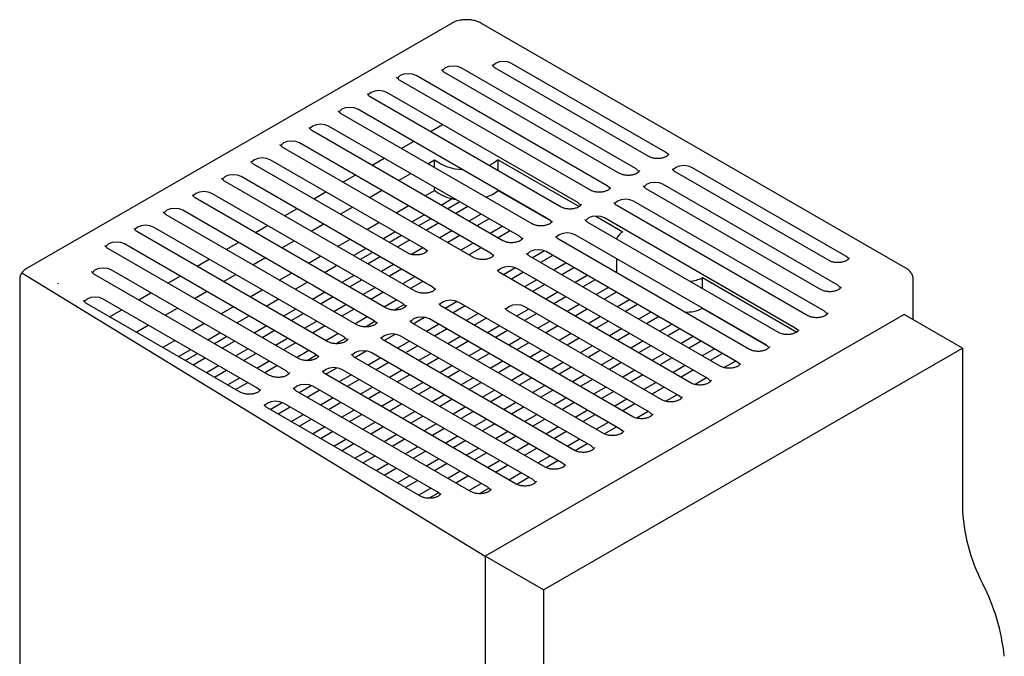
# Model space of a CAD drawing. Header units: millimetres. Extents: x 2345 to 2765, y 1129 to 1426.
# Tile 6 of 8: x 2595 to 2661, y 1254 to 1296. Entities that reach past the tile are written whole.
import ezdxf

# ---------------------------------------------------------------- set-up
doc = ezdxf.new("R2010")
doc.units = ezdxf.units.MM
doc.layers.add('main', color=5, linetype='Continuous', lineweight=40)

msp = doc.modelspace()

# ---------------------------------------------------------------- linework, layer by layer
at = {"layer": 'main', "linetype": 'ByBlock', "lineweight": -2}
for p, q in [((2623.851, 1295.799), (2595.567, 1279.471)), ((2654.153, 1279.471), (2625.869, 1295.799)), ((2638.118, 1287.214), (2627.865, 1293.133)), ((2635.061, 1285.798), (2623.394, 1292.533)), ((2636.173, 1286.092), (2624.506, 1292.827)), ((2637.005, 1286.92), (2626.752, 1292.839)), ((2633.116, 1284.675), (2620.388, 1292.023)), ((2634.229, 1284.969), (2621.501, 1292.317)), ((2632.284, 1283.846), (2619.556, 1291.194)), ((2631.172, 1283.553), (2618.444, 1290.9)), ((2629.227, 1282.43), (2616.499, 1289.778)), ((2630.34, 1282.724), (2617.612, 1290.072)), ((2627.283, 1281.308), (2614.555, 1288.655)), ((2628.395, 1281.601), (2615.667, 1288.949)), ((2622.459, 1288.583), (2623.269, 1289.051)), ((2626.451, 1280.479), (2613.723, 1287.826)), ((2620.514, 1287.46), (2621.325, 1287.928)), ((2625.338, 1280.185), (2612.61, 1287.533)), ((2622.031, 1280.785), (2611.778, 1286.704)), ((2618.57, 1286.337), (2619.38, 1286.805)), ((2622.282, 1286.44), (2622.738, 1286.703)), ((2622.738, 1286.176), (2622.738, 1286.703)), ((2626.981, 1286.703), (2632.38, 1283.586)), ((2626.981, 1285.972), (2626.981, 1286.703)), ((2620.919, 1280.491), (2610.666, 1286.41)), ((2649.026, 1279.981), (2638.773, 1285.9)), ((2650.139, 1280.275), (2639.886, 1286.194)), ((2621.449, 1277.94), (2608.721, 1285.288)), ((2622.562, 1278.234), (2609.834, 1285.581)), ((2616.625, 1285.215), (2617.436, 1285.683)), ((2620.338, 1285.317), (2621.148, 1285.785)), ((2614.681, 1284.092), (2615.491, 1284.56)), ((2618.393, 1284.194), (2619.204, 1284.662)), ((2622.106, 1284.296), (2622.738, 1284.662)), ((2622.738, 1284.662), (2622.738, 1284.867)), ((2626.981, 1284.662), (2626.981, 1284.663)), ((2626.981, 1284.662), (2630.373, 1282.704)), ((2648.496, 1278.042), (2636.829, 1284.777)), ((2649.608, 1278.336), (2637.941, 1285.071)), ((2619.505, 1276.817), (2606.777, 1284.165)), ((2620.617, 1277.111), (2607.889, 1284.459)), ((2623.166, 1283.684), (2623.906, 1284.111)), ((2624.419, 1283.897), (2623.608, 1283.429)), ((2648.725, 1276.601), (2635.997, 1283.948)), ((2618.672, 1275.988), (2605.945, 1283.336)), ((2612.736, 1282.97), (2613.547, 1283.438)), ((2616.448, 1283.072), (2617.259, 1283.54)), ((2620.161, 1283.174), (2620.972, 1283.642)), ((2624.949, 1283.591), (2624.139, 1283.123)), ((2647.612, 1276.307), (2634.884, 1283.655)), ((2617.56, 1275.695), (2604.832, 1283.042)), ((2621.222, 1282.561), (2622.032, 1283.029)), ((2622.474, 1282.774), (2621.664, 1282.306)), ((2625.833, 1283.08), (2625.022, 1282.612)), ((2626.363, 1282.774), (2625.553, 1282.306)), ((2633.478, 1282.952), (2635.29, 1281.907)), ((2646.78, 1275.478), (2634.052, 1282.826)), ((2615.616, 1274.572), (2602.888, 1281.92)), ((2616.728, 1274.866), (2604, 1282.214)), ((2610.792, 1281.847), (2611.602, 1282.315)), ((2614.504, 1281.949), (2615.315, 1282.417)), ((2618.217, 1282.051), (2619.027, 1282.519)), ((2619.277, 1281.439), (2620.088, 1281.907)), ((2623.005, 1282.468), (2622.194, 1282)), ((2623.889, 1281.958), (2623.078, 1281.49)), ((2627.247, 1282.264), (2626.437, 1281.796)), ((2627.778, 1281.958), (2626.967, 1281.49)), ((2645.668, 1275.185), (2632.94, 1282.532)), ((2612.559, 1280.827), (2613.37, 1281.295)), ((2616.272, 1280.929), (2617.083, 1281.397)), ((2620.53, 1281.652), (2619.719, 1281.184)), ((2621.06, 1281.346), (2620.249, 1280.878)), ((2624.419, 1281.652), (2623.608, 1281.184)), ((2643.723, 1274.062), (2630.995, 1281.41)), ((2632.072, 1281.722), (2634.85, 1280.119)), ((2644.835, 1274.356), (2632.108, 1281.703)), ((2613.671, 1273.45), (2600.943, 1280.797)), ((2614.783, 1273.743), (2602.055, 1281.091)), ((2608.847, 1280.725), (2609.658, 1281.193)), ((2617.333, 1280.316), (2618.143, 1280.784)), ((2621.944, 1280.835), (2621.184, 1280.397)), ((2625.303, 1281.141), (2624.492, 1280.673)), ((2625.833, 1280.835), (2625.022, 1280.367)), ((2630.068, 1280.627), (2629.265, 1280.163)), ((2642.891, 1273.233), (2630.163, 1280.581)), ((2606.903, 1279.602), (2607.713, 1280.07)), ((2610.615, 1279.704), (2611.425, 1280.172)), ((2614.327, 1279.806), (2615.138, 1280.274)), ((2618.585, 1280.529), (2617.775, 1280.061)), ((2619.116, 1280.223), (2618.305, 1279.755)), ((2641.778, 1272.939), (2629.051, 1280.287)), ((2630.606, 1280.325), (2629.795, 1279.857)), ((2634.85, 1280.12), (2634.85, 1279.253)), ((2612.839, 1272.621), (2601.172, 1279.356)), ((2615.388, 1279.194), (2616.199, 1279.662)), ((2619.999, 1279.713), (2619.189, 1279.245)), ((2620.53, 1279.407), (2619.719, 1278.939)), ((2628.124, 1279.504), (2627.321, 1279.041)), ((2640.946, 1272.111), (2628.218, 1279.458)), ((2631.49, 1279.815), (2630.679, 1279.347)), ((2632.02, 1279.509), (2631.21, 1279.041)), ((2634.855, 1279.181), (2634.85, 1279.253)), ((2595.075, 1278.744), (2595.075, 1242)), ((2611.726, 1272.327), (2600.059, 1279.062)), ((2604.958, 1278.48), (2605.769, 1278.948)), ((2608.67, 1278.582), (2609.481, 1279.05)), ((2612.383, 1278.683), (2613.194, 1279.151)), ((2616.537, 1278.53), (2617.348, 1278.998)), ((2617.067, 1278.224), (2617.878, 1278.692)), ((2621.414, 1278.896), (2620.603, 1278.428)), ((2639.834, 1271.817), (2627.106, 1279.165)), ((2628.661, 1279.202), (2627.851, 1278.735)), ((2629.545, 1278.692), (2628.735, 1278.224)), ((2632.904, 1278.998), (2632.094, 1278.53)), ((2633.434, 1278.692), (2632.624, 1278.224)), ((2640.593, 1278.845), (2646.876, 1275.218)), ((2640.593, 1278.114), (2640.593, 1278.845)), ((2654.644, 1276.041), (2654.644, 1278.744)), ((2597.62, 1278.479), (2597.629, 1278.432)), ((2610.438, 1277.561), (2611.249, 1278.029)), ((2613.444, 1278.071), (2614.254, 1278.539)), ((2617.951, 1277.714), (2618.762, 1278.182)), ((2621.944, 1278.59), (2621.133, 1278.122)), ((2630.076, 1278.386), (2629.265, 1277.918)), ((2634.318, 1278.182), (2633.508, 1277.714)), ((2610.894, 1271.498), (2600.641, 1277.417)), ((2603.013, 1277.357), (2603.824, 1277.825)), ((2606.726, 1277.459), (2607.536, 1277.927)), ((2611.499, 1276.949), (2612.31, 1277.417)), ((2614.593, 1277.408), (2615.403, 1277.876)), ((2615.123, 1277.102), (2615.934, 1277.57)), ((2618.482, 1277.408), (2619.292, 1277.876)), ((2619.366, 1276.898), (2620.176, 1277.366)), ((2630.96, 1277.876), (2630.149, 1277.408)), ((2631.49, 1277.57), (2630.679, 1277.102)), ((2634.849, 1277.876), (2634.038, 1277.408)), ((2635.733, 1277.366), (2634.922, 1276.898)), ((2609.782, 1271.205), (2599.529, 1277.124)), ((2601.069, 1276.234), (2601.88, 1276.702)), ((2604.781, 1276.336), (2605.592, 1276.804)), ((2608.494, 1276.438), (2609.304, 1276.906)), ((2612.648, 1276.285), (2613.459, 1276.753)), ((2616.007, 1276.591), (2616.817, 1277.059)), ((2616.537, 1276.285), (2617.348, 1276.753)), ((2620.062, 1276.687), (2620.699, 1277.055)), ((2635.945, 1269.572), (2623.217, 1276.919)), ((2624.235, 1277.259), (2623.431, 1276.796)), ((2624.772, 1276.957), (2623.962, 1276.489)), ((2637.057, 1269.865), (2624.329, 1277.213)), ((2629.015, 1276.753), (2628.204, 1276.285)), ((2639.002, 1270.988), (2628.749, 1276.907)), ((2632.374, 1277.059), (2631.563, 1276.591)), ((2632.904, 1276.753), (2632.094, 1276.285)), ((2636.263, 1277.059), (2635.452, 1276.591)), ((2640.593, 1276.804), (2640.593, 1276.805)), ((2640.593, 1276.804), (2644.868, 1274.335)), ((2609.554, 1275.826), (2610.365, 1276.294)), ((2613.178, 1275.979), (2613.989, 1276.447)), ((2617.421, 1275.775), (2618.232, 1276.243)), ((2621.31, 1275.775), (2622.05, 1276.202)), ((2635.113, 1268.743), (2622.385, 1276.091)), ((2625.656, 1276.447), (2624.846, 1275.979)), ((2626.187, 1276.141), (2625.376, 1275.673)), ((2654.028, 1276.396), (2626.097, 1260.272)), ((2637.889, 1270.694), (2627.636, 1276.613)), ((2629.545, 1276.447), (2628.735, 1275.979)), ((2633.788, 1276.243), (2632.977, 1275.775)), ((2637.147, 1276.549), (2636.336, 1276.081)), ((2637.677, 1276.243), (2636.866, 1275.775)), ((2657.917, 1274.151), (2654.028, 1276.396)), ((2602.837, 1275.214), (2603.647, 1275.682)), ((2606.549, 1275.316), (2607.36, 1275.784)), ((2610.704, 1275.163), (2611.514, 1275.631)), ((2611.234, 1274.857), (2612.044, 1275.325)), ((2614.062, 1275.469), (2614.873, 1275.937)), ((2614.593, 1275.163), (2615.403, 1275.631)), ((2618.117, 1275.565), (2618.754, 1275.932)), ((2634, 1268.449), (2621.272, 1275.797)), ((2622.194, 1275.265), (2623.005, 1275.733)), ((2622.724, 1274.959), (2623.535, 1275.427)), ((2627.07, 1275.631), (2626.26, 1275.163)), ((2627.601, 1275.325), (2626.79, 1274.857)), ((2630.429, 1275.937), (2629.619, 1275.469)), ((2630.96, 1275.631), (2630.149, 1275.163)), ((2634.318, 1275.937), (2633.508, 1275.469)), ((2635.202, 1275.427), (2634.392, 1274.959)), ((2638.561, 1275.733), (2637.75, 1275.265)), ((2639.091, 1275.427), (2638.281, 1274.959)), ((2604.605, 1274.193), (2605.415, 1274.661)), ((2607.61, 1274.704), (2608.421, 1275.171)), ((2608.052, 1274.448), (2608.862, 1274.916)), ((2612.118, 1274.346), (2612.928, 1274.814)), ((2615.476, 1274.652), (2616.287, 1275.12)), ((2616.173, 1274.442), (2616.81, 1274.81)), ((2632.056, 1267.327), (2619.328, 1274.674)), ((2619.366, 1274.652), (2620.106, 1275.08)), ((2633.168, 1267.62), (2620.44, 1274.968)), ((2623.608, 1274.448), (2624.419, 1274.916)), ((2628.485, 1274.814), (2627.674, 1274.346)), ((2631.843, 1275.12), (2631.033, 1274.652)), ((2632.374, 1274.814), (2631.563, 1274.346)), ((2635.733, 1275.12), (2634.922, 1274.652)), ((2639.975, 1274.916), (2639.165, 1274.448)), ((2605.665, 1273.581), (2606.476, 1274.049)), ((2608.582, 1274.142), (2609.393, 1274.61)), ((2609.466, 1273.632), (2610.277, 1274.1)), ((2612.648, 1274.04), (2613.459, 1274.508)), ((2620.249, 1274.142), (2621.06, 1274.61)), ((2620.78, 1273.836), (2621.59, 1274.304)), ((2624.139, 1274.142), (2624.949, 1274.61)), ((2625.022, 1273.632), (2625.833, 1274.1)), ((2629.015, 1274.508), (2628.204, 1274.04)), ((2629.986, 1258.027), (2657.917, 1274.151)), ((2633.258, 1274.304), (2632.447, 1273.836)), ((2636.616, 1274.61), (2635.806, 1274.142)), ((2637.147, 1274.304), (2636.336, 1273.836)), ((2640.506, 1274.61), (2639.695, 1274.142)), ((2641.389, 1274.1), (2640.579, 1273.632)), ((2657.917, 1274.151), (2657.917, 1263.608)), ((2606.107, 1273.326), (2606.918, 1273.794)), ((2606.638, 1273.02), (2607.448, 1273.488)), ((2609.996, 1273.326), (2610.807, 1273.794)), ((2613.532, 1273.53), (2614.343, 1273.998)), ((2614.228, 1273.32), (2614.865, 1273.687)), ((2630.111, 1266.204), (2617.383, 1273.552)), ((2617.421, 1273.53), (2618.161, 1273.957)), ((2618.305, 1273.02), (2619.116, 1273.488)), ((2631.224, 1266.498), (2618.496, 1273.845)), ((2621.664, 1273.326), (2622.474, 1273.794)), ((2622.194, 1273.02), (2623.005, 1273.488)), ((2625.553, 1273.326), (2626.363, 1273.794)), ((2629.899, 1273.998), (2629.088, 1273.53)), ((2630.429, 1273.692), (2629.619, 1273.224)), ((2633.788, 1273.998), (2632.977, 1273.53)), ((2634.672, 1273.488), (2633.861, 1273.02)), ((2638.031, 1273.794), (2637.22, 1273.326)), ((2638.561, 1273.488), (2637.75, 1273.02)), ((2641.92, 1273.794), (2641.109, 1273.326)), ((2607.522, 1272.509), (2608.332, 1272.977)), ((2610.88, 1272.816), (2611.691, 1273.284)), ((2611.411, 1272.509), (2612.221, 1272.977)), ((2615.476, 1272.407), (2616.217, 1272.835)), ((2629.279, 1265.375), (2616.551, 1272.723)), ((2618.835, 1272.714), (2619.646, 1273.181)), ((2623.078, 1272.509), (2623.889, 1272.977)), ((2626.437, 1272.816), (2627.247, 1273.284)), ((2626.967, 1272.509), (2627.778, 1272.977)), ((2631.313, 1273.181), (2630.503, 1272.714)), ((2631.843, 1272.875), (2631.033, 1272.407)), ((2635.202, 1273.181), (2634.392, 1272.714)), ((2639.445, 1272.977), (2638.634, 1272.509)), ((2642.804, 1273.284), (2642.044, 1272.845)), ((2608.052, 1272.203), (2608.862, 1272.671)), ((2608.936, 1271.693), (2609.746, 1272.161)), ((2628.167, 1265.081), (2615.439, 1272.429)), ((2616.36, 1271.897), (2617.171, 1272.365)), ((2616.891, 1271.591), (2617.701, 1272.059)), ((2619.719, 1272.203), (2620.53, 1272.671)), ((2620.249, 1271.897), (2621.06, 1272.365)), ((2623.608, 1272.203), (2624.419, 1272.671)), ((2624.492, 1271.693), (2625.303, 1272.161)), ((2627.851, 1271.999), (2628.661, 1272.467)), ((2628.381, 1271.693), (2629.192, 1272.161)), ((2632.727, 1272.365), (2631.917, 1271.897)), ((2633.258, 1272.059), (2632.447, 1271.591)), ((2636.086, 1272.671), (2635.275, 1272.203)), ((2636.616, 1272.365), (2635.806, 1271.897)), ((2639.975, 1272.671), (2639.165, 1272.203)), ((2640.859, 1272.161), (2640.099, 1271.722)), ((2609.466, 1271.387), (2610.277, 1271.855)), ((2613.709, 1271.183), (2614.512, 1271.647)), ((2626.274, 1264.865), (2614.607, 1271.6)), ((2617.775, 1271.081), (2618.585, 1271.549)), ((2621.133, 1271.387), (2621.944, 1271.855)), ((2621.664, 1271.081), (2622.474, 1271.549)), ((2625.022, 1271.387), (2625.833, 1271.855)), ((2629.265, 1271.183), (2630.076, 1271.651)), ((2634.142, 1271.549), (2633.331, 1271.081)), ((2637.5, 1271.855), (2636.69, 1271.387)), ((2638.031, 1271.549), (2637.22, 1271.081)), ((2625.161, 1264.571), (2613.494, 1271.307)), ((2614.239, 1270.877), (2615.05, 1271.345)), ((2615.123, 1270.366), (2615.934, 1270.834)), ((2618.305, 1270.775), (2619.116, 1271.242)), ((2619.189, 1270.264), (2619.999, 1270.732)), ((2622.548, 1270.57), (2623.358, 1271.038)), ((2623.078, 1270.264), (2623.889, 1270.732)), ((2625.906, 1270.877), (2626.717, 1271.345)), ((2626.437, 1270.57), (2627.247, 1271.038)), ((2629.795, 1270.877), (2630.606, 1271.345)), ((2630.679, 1270.366), (2631.49, 1270.834)), ((2634.672, 1271.242), (2633.861, 1270.775)), ((2635.556, 1270.732), (2634.745, 1270.264)), ((2638.915, 1271.038), (2638.155, 1270.6)), ((2621.803, 1264.265), (2611.55, 1270.184)), ((2611.764, 1270.06), (2612.568, 1270.524)), ((2612.295, 1269.754), (2613.105, 1270.222)), ((2622.915, 1264.559), (2612.662, 1270.478)), ((2615.653, 1270.06), (2616.464, 1270.528)), ((2619.719, 1269.958), (2620.53, 1270.426)), ((2623.962, 1269.754), (2624.772, 1270.222)), ((2627.321, 1270.06), (2628.131, 1270.528)), ((2627.851, 1269.754), (2628.661, 1270.222)), ((2631.21, 1270.06), (2632.02, 1270.528)), ((2636.086, 1270.426), (2635.275, 1269.958)), ((2613.178, 1269.244), (2613.989, 1269.712)), ((2616.537, 1269.55), (2617.348, 1270.018)), ((2617.067, 1269.244), (2617.878, 1269.712)), ((2620.603, 1269.448), (2621.414, 1269.916)), ((2621.133, 1269.142), (2621.944, 1269.61)), ((2624.492, 1269.448), (2625.303, 1269.916)), ((2628.735, 1269.244), (2629.545, 1269.712)), ((2632.094, 1269.55), (2632.904, 1270.018)), ((2632.624, 1269.244), (2633.434, 1269.712)), ((2636.97, 1269.916), (2636.21, 1269.477)), ((2613.709, 1268.938), (2614.519, 1269.406)), ((2614.593, 1268.427), (2615.403, 1268.895)), ((2617.951, 1268.734), (2618.762, 1269.201)), ((2618.482, 1268.427), (2619.292, 1268.895)), ((2622.017, 1268.631), (2622.828, 1269.099)), ((2622.548, 1268.325), (2623.358, 1268.793)), ((2625.376, 1268.938), (2626.187, 1269.406)), ((2625.906, 1268.631), (2626.717, 1269.099)), ((2629.265, 1268.938), (2630.076, 1269.406)), ((2630.149, 1268.427), (2630.96, 1268.895)), ((2633.508, 1268.734), (2634.318, 1269.201)), ((2634.043, 1268.43), (2634.849, 1268.895)), ((2615.123, 1268.121), (2615.934, 1268.589)), ((2619.366, 1267.917), (2620.176, 1268.385)), ((2623.431, 1267.815), (2624.242, 1268.283)), ((2626.79, 1268.121), (2627.601, 1268.589)), ((2627.321, 1267.815), (2628.131, 1268.283)), ((2630.679, 1268.121), (2631.49, 1268.589)), ((2616.007, 1267.611), (2616.817, 1268.079)), ((2616.537, 1267.305), (2617.348, 1267.773)), ((2619.896, 1267.611), (2620.707, 1268.079)), ((2620.78, 1267.101), (2621.59, 1267.569)), ((2623.962, 1267.509), (2624.772, 1267.977)), ((2624.846, 1266.999), (2625.656, 1267.467)), ((2628.204, 1267.305), (2629.015, 1267.773)), ((2628.735, 1266.999), (2629.545, 1267.467)), ((2631.563, 1267.611), (2632.374, 1268.079)), ((2632.099, 1267.308), (2632.904, 1267.773)), ((2617.421, 1266.795), (2618.232, 1267.263)), ((2617.951, 1266.488), (2618.762, 1266.956)), ((2621.31, 1266.795), (2622.121, 1267.263)), ((2625.376, 1266.692), (2626.187, 1267.16)), ((2629.619, 1266.488), (2630.429, 1266.956)), ((2618.835, 1265.978), (2619.646, 1266.446)), ((2619.366, 1265.672), (2620.176, 1266.14)), ((2622.194, 1266.284), (2623.005, 1266.752)), ((2622.724, 1265.978), (2623.535, 1266.446)), ((2626.26, 1266.182), (2627.07, 1266.65)), ((2626.79, 1265.876), (2627.601, 1266.344)), ((2630.154, 1266.185), (2630.96, 1266.65)), ((2620.249, 1265.162), (2621.06, 1265.63)), ((2623.608, 1265.468), (2624.419, 1265.936)), ((2624.139, 1265.162), (2624.949, 1265.63)), ((2627.674, 1265.366), (2628.485, 1265.834)), ((2628.21, 1265.063), (2629.015, 1265.528)), ((2620.78, 1264.856), (2621.59, 1265.324)), ((2621.664, 1264.345), (2622.474, 1264.813)), ((2625.022, 1264.651), (2625.833, 1265.119)), ((2622.36, 1264.135), (2622.997, 1264.503)), ((2625.719, 1264.441), (2626.356, 1264.809)), ((2626.097, 1260.272), (2626.097, 1225.161)), ((2629.986, 1258.027), (2626.097, 1260.272)), ((2629.986, 1258.027), (2629.986, 1247.484))]:
    msp.add_line(p, q, dxfattribs=at)
at = {"layer": 'main', "linetype": 'ByBlock', "lineweight": -2, "ltscale": 100}
msp.add_line((2595.213, 1279.16), (2626.097, 1260.272), dxfattribs=at)
at = {"layer": 'main', "linetype": 'ByBlock', "lineweight": -2, "flags": 128}
for points in [[(2627.865, 1293.133), (2627.622, 1293.227), (2627.335, 1293.26), (2627.048, 1293.227), (2626.804, 1293.133), (2626.642, 1292.993), (2626.616, 1292.95)], [(2621.501, 1292.317), (2621.258, 1292.411), (2620.971, 1292.443), (2620.684, 1292.411), (2620.44, 1292.317), (2620.278, 1292.176), (2620.252, 1292.134)], [(2624.506, 1292.827), (2624.263, 1292.921), (2623.976, 1292.954), (2623.689, 1292.921), (2623.445, 1292.827), (2623.283, 1292.686), (2623.257, 1292.644)], [(2619.556, 1291.194), (2619.313, 1291.288), (2619.026, 1291.321), (2618.739, 1291.288), (2618.496, 1291.194), (2618.333, 1291.054), (2618.307, 1291.011)], [(2617.612, 1290.072), (2617.369, 1290.165), (2617.082, 1290.198), (2616.794, 1290.165), (2616.551, 1290.072), (2616.389, 1289.931), (2616.363, 1289.889)], [(2615.667, 1288.949), (2615.424, 1289.043), (2615.137, 1289.076), (2614.85, 1289.043), (2614.607, 1288.949), (2614.444, 1288.809), (2614.418, 1288.766)], [(2613.723, 1287.826), (2613.479, 1287.92), (2613.192, 1287.953), (2612.905, 1287.92), (2612.662, 1287.826), (2612.5, 1287.686), (2612.473, 1287.644)], [(2638.308, 1287.028), (2638.281, 1287.074), (2638.118, 1287.214)], [(2611.778, 1286.704), (2611.535, 1286.798), (2611.248, 1286.831), (2610.961, 1286.798), (2610.718, 1286.704), (2610.555, 1286.563), (2610.529, 1286.521)], [(2626.981, 1286.703), (2626.665, 1286.479), (2626.363, 1286.329)], [(2636.364, 1285.905), (2636.336, 1285.951), (2636.173, 1286.092)], [(2639.886, 1286.194), (2639.642, 1286.287), (2639.355, 1286.32), (2639.068, 1286.287), (2638.825, 1286.194), (2638.662, 1286.053), (2638.636, 1286.011)], [(2609.834, 1285.581), (2609.59, 1285.675), (2609.303, 1285.708), (2609.016, 1285.675), (2608.773, 1285.581), (2608.61, 1285.441), (2608.584, 1285.398)], [(2637.941, 1285.071), (2637.698, 1285.165), (2637.411, 1285.198), (2637.124, 1285.165), (2636.88, 1285.071), (2636.718, 1284.931), (2636.692, 1284.888)], [(2607.889, 1284.459), (2607.646, 1284.553), (2607.359, 1284.586), (2607.072, 1284.553), (2606.828, 1284.459), (2606.666, 1284.318), (2606.64, 1284.276)], [(2634.419, 1284.783), (2634.391, 1284.829), (2634.229, 1284.969)], [(2635.997, 1283.948), (2635.753, 1284.042), (2635.466, 1284.075), (2635.179, 1284.042), (2634.936, 1283.948), (2634.773, 1283.808), (2634.747, 1283.766)], [(2605.945, 1283.336), (2605.701, 1283.43), (2605.414, 1283.463), (2605.127, 1283.43), (2604.884, 1283.336), (2604.721, 1283.196), (2604.695, 1283.153)], [(2632.475, 1283.66), (2632.447, 1283.706), (2632.284, 1283.846)], [(2630.53, 1282.538), (2630.502, 1282.583), (2630.34, 1282.724)], [(2634.052, 1282.826), (2633.809, 1282.92), (2633.522, 1282.953), (2633.235, 1282.92), (2632.991, 1282.826), (2632.829, 1282.685), (2632.803, 1282.643)], [(2604, 1282.214), (2603.757, 1282.307), (2603.47, 1282.34), (2603.183, 1282.307), (2602.939, 1282.214), (2602.777, 1282.073), (2602.751, 1282.031)], [(2628.586, 1281.415), (2628.558, 1281.461), (2628.395, 1281.601)], [(2632.108, 1281.703), (2631.864, 1281.797), (2631.577, 1281.83), (2631.29, 1281.797), (2631.047, 1281.703), (2630.884, 1281.563), (2630.858, 1281.521)], [(2602.055, 1281.091), (2601.812, 1281.185), (2601.525, 1281.218), (2601.238, 1281.185), (2600.995, 1281.091), (2600.832, 1280.951), (2600.806, 1280.908)], [(2622.222, 1280.599), (2622.194, 1280.644), (2622.031, 1280.785)], [(2630.163, 1280.581), (2629.92, 1280.675), (2629.633, 1280.708), (2629.346, 1280.675), (2629.102, 1280.581), (2628.94, 1280.44), (2628.914, 1280.398)], [(2626.641, 1280.293), (2626.613, 1280.338), (2626.451, 1280.479)], [(2650.329, 1280.088), (2650.301, 1280.134), (2650.139, 1280.275)], [(2601.172, 1279.356), (2600.928, 1279.45), (2600.641, 1279.483), (2600.354, 1279.45), (2600.111, 1279.356), (2599.948, 1279.216), (2599.922, 1279.173)], [(2628.218, 1279.458), (2627.975, 1279.552), (2627.688, 1279.585), (2627.401, 1279.552), (2627.158, 1279.458), (2626.995, 1279.318), (2626.969, 1279.275)], [(2622.752, 1278.047), (2622.724, 1278.093), (2622.562, 1278.234)], [(2649.799, 1278.149), (2649.771, 1278.195), (2649.608, 1278.336)], [(2600.641, 1277.417), (2600.398, 1277.511), (2600.111, 1277.544), (2599.824, 1277.511), (2599.581, 1277.417), (2599.418, 1277.277), (2599.392, 1277.234)], [(2624.329, 1277.213), (2624.086, 1277.307), (2623.799, 1277.34), (2623.512, 1277.307), (2623.269, 1277.213), (2623.106, 1277.073), (2623.08, 1277.03)], [(2620.807, 1276.925), (2620.78, 1276.971), (2620.617, 1277.111)], [(2628.749, 1276.907), (2628.505, 1277.001), (2628.218, 1277.034), (2627.931, 1277.001), (2627.688, 1276.907), (2627.526, 1276.766), (2627.5, 1276.724)], [(2618.863, 1275.802), (2618.835, 1275.848), (2618.672, 1275.988)], [(2622.385, 1276.091), (2622.141, 1276.184), (2621.854, 1276.217), (2621.567, 1276.184), (2621.324, 1276.091), (2621.162, 1275.95), (2621.136, 1275.908)], [(2648.915, 1276.415), (2648.887, 1276.46), (2648.725, 1276.601)], [(2646.97, 1275.292), (2646.943, 1275.338), (2646.78, 1275.478)], [(2616.918, 1274.68), (2616.891, 1274.725), (2616.728, 1274.866)], [(2620.44, 1274.968), (2620.197, 1275.062), (2619.91, 1275.095), (2619.623, 1275.062), (2619.38, 1274.968), (2619.217, 1274.828), (2619.191, 1274.785)], [(2645.026, 1274.169), (2644.998, 1274.215), (2644.835, 1274.356)], [(2614.974, 1273.557), (2614.946, 1273.603), (2614.783, 1273.743)], [(2618.496, 1273.845), (2618.252, 1273.939), (2617.965, 1273.972), (2617.678, 1273.939), (2617.435, 1273.845), (2617.272, 1273.705), (2617.246, 1273.663)], [(2616.551, 1272.723), (2616.308, 1272.817), (2616.021, 1272.85), (2615.734, 1272.817), (2615.491, 1272.723), (2615.328, 1272.582), (2615.302, 1272.54)], [(2643.081, 1273.047), (2643.053, 1273.093), (2642.891, 1273.233)], [(2613.029, 1272.435), (2613.001, 1272.48), (2612.839, 1272.621)], [(2641.137, 1271.924), (2641.109, 1271.97), (2640.946, 1272.111)], [(2611.085, 1271.312), (2611.057, 1271.358), (2610.894, 1271.498)], [(2614.607, 1271.6), (2614.363, 1271.694), (2614.076, 1271.727), (2613.789, 1271.694), (2613.546, 1271.6), (2613.383, 1271.46), (2613.357, 1271.417)], [(2639.192, 1270.802), (2639.164, 1270.848), (2639.002, 1270.988)], [(2612.662, 1270.478), (2612.419, 1270.572), (2612.132, 1270.605), (2611.845, 1270.572), (2611.601, 1270.478), (2611.439, 1270.337), (2611.413, 1270.295)], [(2637.248, 1269.679), (2637.22, 1269.725), (2637.057, 1269.865)], [(2635.303, 1268.557), (2635.275, 1268.602), (2635.113, 1268.743)], [(2633.359, 1267.434), (2633.331, 1267.48), (2633.168, 1267.62)], [(2631.414, 1266.312), (2631.386, 1266.357), (2631.224, 1266.498)], [(2626.464, 1264.679), (2626.436, 1264.724), (2626.274, 1264.865)], [(2629.469, 1265.189), (2629.442, 1265.235), (2629.279, 1265.375)], [(2623.105, 1264.373), (2623.078, 1264.418), (2622.915, 1264.559)]]:
    msp.add_lwpolyline(points, dxfattribs=at)
at = {"layer": 'main', "linetype": 'ByBlock', "lineweight": -2}
for centre, radius, start, end in [((2624.662, 1289.229), 3.175, 232.70794, 268.32495), ((2624.454, 1286.788), 2.732, 231.10302, 258.43955), ((2625.372, 1286.617), 2.532, 287.88592, 309.45447), ((2624.8, 1287.949), 3.94, 256.89552, 260.12625), ((2635.638, 1281.176), 0.809, 115.48117, 162.44543), ((2639.6, 1280.692), 2.096, 274.09683, 298.25535), ((2639.558, 1278.768), 2.22, 266.11447, 297.77497), ((2669.747, 1263.945), 11.834, 181.6292, 207.63549), ((2647.04, 1252.165), 13.746, 5.96201, 27.23459)]:
    msp.add_arc(centre, radius, start, end, dxfattribs=at)
for points, knots in [([(2625.869, 1295.799), (2625.819, 1295.825), (2625.676, 1295.901), (2625.403, 1295.99), (2625.053, 1296.045), (2624.691, 1296.047), (2624.34, 1295.995), (2624.057, 1295.907), (2623.907, 1295.828), (2623.851, 1295.799)], [0, 0, 0, 0, 0.087998, 0.250937, 0.413316, 0.575318, 0.737776, 0.901469, 1, 1, 1, 1]), ([(2623.394, 1292.533), (2623.369, 1292.549), (2623.298, 1292.593), (2623.238, 1292.671), (2623.221, 1292.704), (2623.227, 1292.724), (2623.228, 1292.726)], [0, 0, 0, 0, 0.194496, 0.564435, 0.944641, 1, 1, 1, 1]), ([(2626.752, 1292.839), (2626.728, 1292.855), (2626.657, 1292.9), (2626.597, 1292.977), (2626.58, 1293.01), (2626.586, 1293.03), (2626.587, 1293.032)], [0, 0, 0, 0, 0.194494, 0.564432, 0.944639, 1, 1, 1, 1]), ([(2620.388, 1292.023), (2620.364, 1292.038), (2620.293, 1292.083), (2620.233, 1292.161), (2620.216, 1292.194), (2620.222, 1292.213), (2620.223, 1292.216)], [0, 0, 0, 0, 0.194494, 0.564432, 0.944639, 1, 1, 1, 1]), ([(2618.444, 1290.9), (2618.419, 1290.916), (2618.348, 1290.961), (2618.288, 1291.038), (2618.272, 1291.071), (2618.278, 1291.091), (2618.278, 1291.093)], [0, 0, 0, 0, 0.194496, 0.564435, 0.944643, 1, 1, 1, 1]), ([(2616.499, 1289.778), (2616.475, 1289.793), (2616.404, 1289.838), (2616.343, 1289.916), (2616.327, 1289.949), (2616.333, 1289.968), (2616.334, 1289.971)], [0, 0, 0, 0, 0.194494, 0.564432, 0.944639, 1, 1, 1, 1]), ([(2614.555, 1288.655), (2614.53, 1288.671), (2614.459, 1288.716), (2614.399, 1288.793), (2614.383, 1288.826), (2614.388, 1288.846), (2614.389, 1288.848)], [0, 0, 0, 0, 0.194496, 0.564435, 0.944643, 1, 1, 1, 1]), ([(2612.61, 1287.533), (2612.586, 1287.548), (2612.515, 1287.593), (2612.454, 1287.671), (2612.438, 1287.703), (2612.444, 1287.723), (2612.445, 1287.726)], [0, 0, 0, 0, 0.194494, 0.564432, 0.944639, 1, 1, 1, 1]), ([(2610.666, 1286.41), (2610.641, 1286.426), (2610.57, 1286.47), (2610.51, 1286.548), (2610.494, 1286.581), (2610.499, 1286.601), (2610.5, 1286.603)], [0, 0, 0, 0, 0.194496, 0.564435, 0.944643, 1, 1, 1, 1]), ([(2638.335, 1287.111), (2638.335, 1287.096), (2638.334, 1287.067), (2638.264, 1286.978), (2638.119, 1286.885), (2637.909, 1286.813), (2637.661, 1286.779), (2637.405, 1286.789), (2637.171, 1286.839), (2637.059, 1286.894), (2637.005, 1286.92)], [0, 0, 0, 0, 0.129674, 0.247407, 0.373419, 0.49869, 0.626227, 0.755437, 0.884308, 1, 1, 1, 1]), ([(2636.391, 1285.988), (2636.39, 1285.973), (2636.389, 1285.944), (2636.319, 1285.855), (2636.174, 1285.762), (2635.964, 1285.691), (2635.717, 1285.657), (2635.461, 1285.666), (2635.227, 1285.716), (2635.114, 1285.772), (2635.061, 1285.798)], [0, 0, 0, 0, 0.129674, 0.247406, 0.37342, 0.498691, 0.626227, 0.755436, 0.884308, 1, 1, 1, 1]), ([(2638.773, 1285.9), (2638.749, 1285.915), (2638.678, 1285.96), (2638.617, 1286.038), (2638.601, 1286.071), (2638.607, 1286.09), (2638.608, 1286.093)], [0, 0, 0, 0, 0.194494, 0.564432, 0.944638, 1, 1, 1, 1]), ([(2608.721, 1285.288), (2608.697, 1285.303), (2608.626, 1285.348), (2608.565, 1285.426), (2608.549, 1285.458), (2608.555, 1285.478), (2608.556, 1285.481)], [0, 0, 0, 0, 0.194494, 0.564432, 0.944639, 1, 1, 1, 1]), ([(2634.446, 1284.866), (2634.446, 1284.851), (2634.445, 1284.822), (2634.375, 1284.733), (2634.23, 1284.64), (2634.019, 1284.568), (2633.772, 1284.534), (2633.516, 1284.544), (2633.282, 1284.594), (2633.17, 1284.649), (2633.116, 1284.675)], [0, 0, 0, 0, 0.129674, 0.247407, 0.373419, 0.49869, 0.626227, 0.755437, 0.884308, 1, 1, 1, 1]), ([(2636.829, 1284.777), (2636.804, 1284.793), (2636.733, 1284.838), (2636.673, 1284.915), (2636.656, 1284.948), (2636.662, 1284.968), (2636.663, 1284.97)], [0, 0, 0, 0, 0.194496, 0.564435, 0.944642, 1, 1, 1, 1]), ([(2606.777, 1284.165), (2606.752, 1284.18), (2606.681, 1284.225), (2606.621, 1284.303), (2606.604, 1284.336), (2606.61, 1284.356), (2606.611, 1284.358)], [0, 0, 0, 0, 0.194495, 0.564435, 0.944643, 1, 1, 1, 1]), ([(2634.884, 1283.655), (2634.86, 1283.67), (2634.789, 1283.715), (2634.728, 1283.793), (2634.712, 1283.826), (2634.718, 1283.845), (2634.718, 1283.848)], [0, 0, 0, 0, 0.194494, 0.564432, 0.944638, 1, 1, 1, 1]), ([(2604.832, 1283.042), (2604.808, 1283.058), (2604.737, 1283.103), (2604.676, 1283.18), (2604.66, 1283.213), (2604.666, 1283.233), (2604.666, 1283.236)], [0, 0, 0, 0, 0.1944974, 0.5644341, 0.9446425, 1, 1, 1, 1]), ([(2632.502, 1283.743), (2632.501, 1283.728), (2632.5, 1283.699), (2632.43, 1283.61), (2632.285, 1283.517), (2632.075, 1283.446), (2631.828, 1283.412), (2631.572, 1283.421), (2631.338, 1283.471), (2631.225, 1283.526), (2631.172, 1283.553)], [0, 0, 0, 0, 0.129674, 0.247406, 0.37342, 0.498691, 0.626227, 0.755436, 0.884308, 1, 1, 1, 1]), ([(2630.557, 1282.62), (2630.557, 1282.605), (2630.556, 1282.577), (2630.486, 1282.487), (2630.34, 1282.395), (2630.13, 1282.323), (2629.883, 1282.289), (2629.627, 1282.299), (2629.393, 1282.348), (2629.281, 1282.404), (2629.227, 1282.43)], [0, 0, 0, 0, 0.129674, 0.247407, 0.373419, 0.498692, 0.626228, 0.755437, 0.884308, 1, 1, 1, 1]), ([(2632.94, 1282.532), (2632.915, 1282.548), (2632.844, 1282.592), (2632.784, 1282.67), (2632.767, 1282.703), (2632.773, 1282.723), (2632.774, 1282.725)], [0, 0, 0, 0, 0.194496, 0.564435, 0.944642, 1, 1, 1, 1]), ([(2602.888, 1281.92), (2602.863, 1281.935), (2602.792, 1281.98), (2602.732, 1282.058), (2602.715, 1282.091), (2602.721, 1282.11), (2602.722, 1282.113)], [0, 0, 0, 0, 0.194494, 0.564429, 0.944635, 1, 1, 1, 1]), ([(2628.613, 1281.498), (2628.612, 1281.483), (2628.611, 1281.454), (2628.541, 1281.365), (2628.396, 1281.272), (2628.186, 1281.201), (2627.939, 1281.166), (2627.683, 1281.176), (2627.449, 1281.226), (2627.336, 1281.281), (2627.283, 1281.308)], [0, 0, 0, 0, 0.129674, 0.247406, 0.37342, 0.498691, 0.626227, 0.755436, 0.884308, 1, 1, 1, 1]), ([(2630.995, 1281.41), (2630.971, 1281.425), (2630.899, 1281.47), (2630.839, 1281.548), (2630.823, 1281.58), (2630.829, 1281.6), (2630.829, 1281.603)], [0, 0, 0, 0, 0.194494, 0.564432, 0.944638, 1, 1, 1, 1]), ([(2600.943, 1280.797), (2600.919, 1280.813), (2600.847, 1280.858), (2600.787, 1280.935), (2600.771, 1280.968), (2600.777, 1280.988), (2600.777, 1280.99)], [0, 0, 0, 0, 0.194495, 0.564435, 0.944643, 1, 1, 1, 1]), ([(2622.249, 1280.682), (2622.248, 1280.666), (2622.247, 1280.638), (2622.177, 1280.548), (2622.032, 1280.456), (2621.822, 1280.384), (2621.575, 1280.35), (2621.319, 1280.36), (2621.085, 1280.409), (2620.972, 1280.465), (2620.919, 1280.491)], [0, 0, 0, 0, 0.129674, 0.247406, 0.37342, 0.498691, 0.626227, 0.755436, 0.884308, 1, 1, 1, 1]), ([(2626.668, 1280.375), (2626.668, 1280.36), (2626.666, 1280.331), (2626.597, 1280.242), (2626.451, 1280.149), (2626.241, 1280.078), (2625.994, 1280.044), (2625.738, 1280.054), (2625.504, 1280.103), (2625.392, 1280.159), (2625.338, 1280.185)], [0, 0, 0, 0, 0.129674, 0.247407, 0.373419, 0.498692, 0.626228, 0.755437, 0.884308, 1, 1, 1, 1]), ([(2629.051, 1280.287), (2629.026, 1280.303), (2628.955, 1280.347), (2628.895, 1280.425), (2628.878, 1280.458), (2628.884, 1280.478), (2628.885, 1280.48)], [0, 0, 0, 0, 0.194496, 0.564435, 0.944642, 1, 1, 1, 1]), ([(2650.356, 1280.171), (2650.356, 1280.156), (2650.354, 1280.127), (2650.285, 1280.038), (2650.139, 1279.945), (2649.929, 1279.874), (2649.682, 1279.84), (2649.426, 1279.849), (2649.192, 1279.899), (2649.08, 1279.955), (2649.026, 1279.981)], [0, 0, 0, 0, 0.129675, 0.247408, 0.37342, 0.49869, 0.626228, 0.755437, 0.884308, 1, 1, 1, 1]), ([(2595.567, 1279.471), (2595.519, 1279.441), (2595.383, 1279.356), (2595.219, 1279.188), (2595.097, 1278.969), (2595.084, 1278.82), (2595.078, 1278.749)], [0, 0, 0, 0, 0.168766, 0.487026, 0.756355, 1, 1, 1, 1]), ([(2600.059, 1279.062), (2600.035, 1279.078), (2599.964, 1279.123), (2599.903, 1279.2), (2599.887, 1279.233), (2599.893, 1279.253), (2599.893, 1279.256)], [0, 0, 0, 0, 0.194495, 0.564435, 0.944641, 1, 1, 1, 1]), ([(2627.106, 1279.165), (2627.081, 1279.18), (2627.01, 1279.225), (2626.95, 1279.303), (2626.934, 1279.335), (2626.94, 1279.355), (2626.94, 1279.358)], [0, 0, 0, 0, 0.194494, 0.564432, 0.944638, 1, 1, 1, 1]), ([(2654.642, 1278.739), (2654.642, 1278.744), (2654.656, 1278.827), (2654.606, 1278.992), (2654.488, 1279.205), (2654.326, 1279.362), (2654.2, 1279.441), (2654.153, 1279.471)], [0, 0, 0, 0, 0.016797, 0.288355, 0.555733, 0.833786, 1, 1, 1, 1]), ([(2622.779, 1278.13), (2622.778, 1278.115), (2622.777, 1278.086), (2622.708, 1277.997), (2622.562, 1277.904), (2622.352, 1277.833), (2622.105, 1277.799), (2621.849, 1277.808), (2621.615, 1277.858), (2621.502, 1277.914), (2621.449, 1277.94)], [0, 0, 0, 0, 0.129674, 0.247407, 0.373419, 0.498692, 0.626228, 0.755437, 0.884308, 1, 1, 1, 1]), ([(2649.826, 1278.232), (2649.825, 1278.217), (2649.824, 1278.188), (2649.754, 1278.099), (2649.609, 1278.006), (2649.399, 1277.935), (2649.152, 1277.901), (2648.896, 1277.91), (2648.662, 1277.96), (2648.549, 1278.016), (2648.496, 1278.042)], [0, 0, 0, 0, 0.129675, 0.247406, 0.37342, 0.49869, 0.626226, 0.755435, 0.884307, 1, 1, 1, 1]), ([(2599.529, 1277.124), (2599.504, 1277.139), (2599.433, 1277.184), (2599.373, 1277.261), (2599.357, 1277.294), (2599.362, 1277.314), (2599.363, 1277.317)], [0, 0, 0, 0, 0.1944974, 0.5644341, 0.9446425, 1, 1, 1, 1]), ([(2620.835, 1277.008), (2620.834, 1276.993), (2620.833, 1276.964), (2620.763, 1276.875), (2620.618, 1276.782), (2620.408, 1276.71), (2620.161, 1276.676), (2619.904, 1276.686), (2619.67, 1276.736), (2619.558, 1276.791), (2619.505, 1276.817)], [0, 0, 0, 0, 0.129673, 0.247408, 0.37342, 0.498692, 0.626228, 0.755436, 0.884308, 1, 1, 1, 1]), ([(2623.217, 1276.919), (2623.192, 1276.935), (2623.121, 1276.98), (2623.061, 1277.057), (2623.045, 1277.09), (2623.05, 1277.11), (2623.051, 1277.112)], [0, 0, 0, 0, 0.194494, 0.564432, 0.944638, 1, 1, 1, 1]), ([(2627.636, 1276.613), (2627.612, 1276.629), (2627.541, 1276.673), (2627.48, 1276.751), (2627.464, 1276.784), (2627.47, 1276.804), (2627.471, 1276.806)], [0, 0, 0, 0, 0.194496, 0.564435, 0.944642, 1, 1, 1, 1]), ([(2621.272, 1275.797), (2621.248, 1275.812), (2621.177, 1275.857), (2621.116, 1275.935), (2621.1, 1275.968), (2621.106, 1275.987), (2621.107, 1275.99)], [0, 0, 0, 0, 0.1944948, 0.5644351, 0.9446423, 1, 1, 1, 1]), ([(2648.942, 1276.497), (2648.941, 1276.482), (2648.94, 1276.454), (2648.871, 1276.364), (2648.725, 1276.271), (2648.515, 1276.2), (2648.268, 1276.166), (2648.012, 1276.176), (2647.778, 1276.225), (2647.665, 1276.281), (2647.612, 1276.307)], [0, 0, 0, 0, 0.129674, 0.247407, 0.373419, 0.49869, 0.626227, 0.755437, 0.884308, 1, 1, 1, 1]), ([(2618.89, 1275.885), (2618.889, 1275.87), (2618.888, 1275.841), (2618.818, 1275.752), (2618.673, 1275.659), (2618.463, 1275.588), (2618.216, 1275.554), (2617.96, 1275.563), (2617.726, 1275.613), (2617.613, 1275.669), (2617.56, 1275.695)], [0, 0, 0, 0, 0.129673, 0.247405, 0.37342, 0.498689, 0.626225, 0.755436, 0.884308, 1, 1, 1, 1]), ([(2646.997, 1275.375), (2646.997, 1275.36), (2646.996, 1275.331), (2646.926, 1275.242), (2646.781, 1275.149), (2646.571, 1275.078), (2646.324, 1275.043), (2646.067, 1275.053), (2645.833, 1275.103), (2645.721, 1275.158), (2645.668, 1275.185)], [0, 0, 0, 0, 0.129674, 0.247406, 0.37342, 0.498691, 0.626226, 0.755436, 0.884308, 1, 1, 1, 1]), ([(2616.945, 1274.763), (2616.945, 1274.747), (2616.944, 1274.719), (2616.874, 1274.629), (2616.729, 1274.537), (2616.519, 1274.465), (2616.271, 1274.431), (2616.015, 1274.441), (2615.781, 1274.491), (2615.669, 1274.546), (2615.616, 1274.572)], [0, 0, 0, 0, 0.129676, 0.247407, 0.373419, 0.498691, 0.626227, 0.755437, 0.884308, 1, 1, 1, 1]), ([(2619.328, 1274.674), (2619.303, 1274.69), (2619.232, 1274.735), (2619.172, 1274.812), (2619.156, 1274.845), (2619.161, 1274.865), (2619.162, 1274.867)], [0, 0, 0, 0, 0.1944975, 0.5644339, 0.9446422, 1, 1, 1, 1]), ([(2645.053, 1274.252), (2645.052, 1274.237), (2645.051, 1274.208), (2644.981, 1274.119), (2644.836, 1274.026), (2644.626, 1273.955), (2644.379, 1273.921), (2644.123, 1273.93), (2643.889, 1273.98), (2643.776, 1274.036), (2643.723, 1274.062)], [0, 0, 0, 0, 0.129674, 0.247407, 0.373419, 0.498692, 0.626227, 0.755437, 0.884308, 1, 1, 1, 1]), ([(2615.001, 1273.64), (2615, 1273.625), (2614.999, 1273.596), (2614.929, 1273.507), (2614.784, 1273.414), (2614.574, 1273.343), (2614.327, 1273.309), (2614.071, 1273.318), (2613.837, 1273.368), (2613.724, 1273.423), (2613.671, 1273.45)], [0, 0, 0, 0, 0.129676, 0.247407, 0.373419, 0.498692, 0.626228, 0.755436, 0.884308, 1, 1, 1, 1]), ([(2617.383, 1273.552), (2617.359, 1273.567), (2617.288, 1273.612), (2617.227, 1273.69), (2617.211, 1273.722), (2617.217, 1273.742), (2617.218, 1273.745)], [0, 0, 0, 0, 0.194494, 0.564428, 0.944635, 1, 1, 1, 1]), ([(2643.108, 1273.13), (2643.108, 1273.115), (2643.107, 1273.086), (2643.037, 1272.997), (2642.892, 1272.904), (2642.682, 1272.832), (2642.434, 1272.798), (2642.178, 1272.808), (2641.944, 1272.858), (2641.832, 1272.913), (2641.778, 1272.939)], [0, 0, 0, 0, 0.129674, 0.247406, 0.37342, 0.498691, 0.626226, 0.755436, 0.884308, 1, 1, 1, 1]), ([(2613.056, 1272.517), (2613.056, 1272.502), (2613.055, 1272.474), (2612.985, 1272.384), (2612.84, 1272.291), (2612.629, 1272.22), (2612.382, 1272.186), (2612.126, 1272.196), (2611.892, 1272.245), (2611.78, 1272.301), (2611.726, 1272.327)], [0, 0, 0, 0, 0.129673, 0.247408, 0.37342, 0.498692, 0.626228, 0.755436, 0.884308, 1, 1, 1, 1]), ([(2615.439, 1272.429), (2615.414, 1272.445), (2615.343, 1272.489), (2615.283, 1272.567), (2615.266, 1272.6), (2615.272, 1272.62), (2615.273, 1272.622)], [0, 0, 0, 0, 0.1944948, 0.5644351, 0.9446423, 1, 1, 1, 1]), ([(2611.112, 1271.395), (2611.111, 1271.38), (2611.11, 1271.351), (2611.04, 1271.262), (2610.895, 1271.169), (2610.685, 1271.098), (2610.438, 1271.063), (2610.182, 1271.073), (2609.948, 1271.123), (2609.835, 1271.178), (2609.782, 1271.205)], [0, 0, 0, 0, 0.129673, 0.247405, 0.37342, 0.498689, 0.626225, 0.755436, 0.884308, 1, 1, 1, 1]), ([(2613.494, 1271.307), (2613.47, 1271.322), (2613.399, 1271.367), (2613.338, 1271.445), (2613.322, 1271.477), (2613.328, 1271.497), (2613.329, 1271.5)], [0, 0, 0, 0, 0.1944948, 0.5644351, 0.9446423, 1, 1, 1, 1]), ([(2641.164, 1272.007), (2641.163, 1271.992), (2641.162, 1271.963), (2641.092, 1271.874), (2640.947, 1271.781), (2640.737, 1271.71), (2640.49, 1271.676), (2640.234, 1271.685), (2640, 1271.735), (2639.887, 1271.791), (2639.834, 1271.817)], [0, 0, 0, 0, 0.129674, 0.247407, 0.373419, 0.498692, 0.626227, 0.755437, 0.884308, 1, 1, 1, 1]), ([(2639.219, 1270.885), (2639.219, 1270.87), (2639.218, 1270.841), (2639.148, 1270.752), (2639.003, 1270.659), (2638.792, 1270.587), (2638.545, 1270.553), (2638.289, 1270.563), (2638.055, 1270.613), (2637.943, 1270.668), (2637.889, 1270.694)], [0, 0, 0, 0, 0.129674, 0.247406, 0.37342, 0.498691, 0.626226, 0.755436, 0.884308, 1, 1, 1, 1]), ([(2611.55, 1270.184), (2611.525, 1270.199), (2611.454, 1270.244), (2611.394, 1270.322), (2611.377, 1270.355), (2611.383, 1270.375), (2611.384, 1270.377)], [0, 0, 0, 0, 0.1944975, 0.5644339, 0.9446422, 1, 1, 1, 1]), ([(2637.275, 1269.762), (2637.274, 1269.747), (2637.273, 1269.718), (2637.203, 1269.629), (2637.058, 1269.536), (2636.848, 1269.465), (2636.601, 1269.431), (2636.345, 1269.44), (2636.111, 1269.49), (2635.998, 1269.545), (2635.945, 1269.572)], [0, 0, 0, 0, 0.129674, 0.247407, 0.373419, 0.498692, 0.626227, 0.755437, 0.884308, 1, 1, 1, 1]), ([(2635.33, 1268.639), (2635.33, 1268.624), (2635.328, 1268.596), (2635.259, 1268.506), (2635.113, 1268.414), (2634.903, 1268.342), (2634.656, 1268.308), (2634.4, 1268.318), (2634.166, 1268.367), (2634.054, 1268.423), (2634, 1268.449)], [0, 0, 0, 0, 0.129673, 0.247408, 0.373419, 0.498692, 0.626228, 0.755436, 0.884308, 1, 1, 1, 1]), ([(2633.386, 1267.517), (2633.385, 1267.502), (2633.384, 1267.473), (2633.314, 1267.384), (2633.169, 1267.291), (2632.959, 1267.22), (2632.712, 1267.185), (2632.455, 1267.195), (2632.222, 1267.245), (2632.109, 1267.3), (2632.056, 1267.327)], [0, 0, 0, 0, 0.129673, 0.247404, 0.37342, 0.498689, 0.626225, 0.755436, 0.884308, 1, 1, 1, 1]), ([(2631.441, 1266.394), (2631.441, 1266.379), (2631.439, 1266.35), (2631.37, 1266.261), (2631.224, 1266.168), (2631.014, 1266.097), (2630.767, 1266.063), (2630.511, 1266.073), (2630.277, 1266.122), (2630.164, 1266.178), (2630.111, 1266.204)], [0, 0, 0, 0, 0.129675, 0.247407, 0.373419, 0.498691, 0.626227, 0.755437, 0.884308, 1, 1, 1, 1]), ([(2629.497, 1265.272), (2629.496, 1265.257), (2629.495, 1265.228), (2629.425, 1265.139), (2629.28, 1265.046), (2629.07, 1264.975), (2628.823, 1264.94), (2628.566, 1264.95), (2628.333, 1265), (2628.22, 1265.055), (2628.167, 1265.081)], [0, 0, 0, 0, 0.129675, 0.247407, 0.373419, 0.498692, 0.626227, 0.755436, 0.884308, 1, 1, 1, 1]), ([(2623.133, 1264.455), (2623.132, 1264.44), (2623.131, 1264.411), (2623.061, 1264.322), (2622.916, 1264.229), (2622.706, 1264.158), (2622.459, 1264.124), (2622.202, 1264.134), (2621.969, 1264.183), (2621.856, 1264.239), (2621.803, 1264.265)], [0, 0, 0, 0, 0.129673, 0.247405, 0.373421, 0.49869, 0.626226, 0.755436, 0.884308, 1, 1, 1, 1]), ([(2626.491, 1264.762), (2626.491, 1264.746), (2626.49, 1264.718), (2626.42, 1264.628), (2626.275, 1264.536), (2626.065, 1264.464), (2625.817, 1264.43), (2625.561, 1264.44), (2625.327, 1264.489), (2625.215, 1264.545), (2625.161, 1264.571)], [0, 0, 0, 0, 0.129673, 0.247408, 0.37342, 0.498692, 0.626228, 0.755435, 0.884307, 1, 1, 1, 1])]:
    msp.add_open_spline(points, degree=3, knots=knots, dxfattribs=at)

doc.saveas('drawing.dxf')
